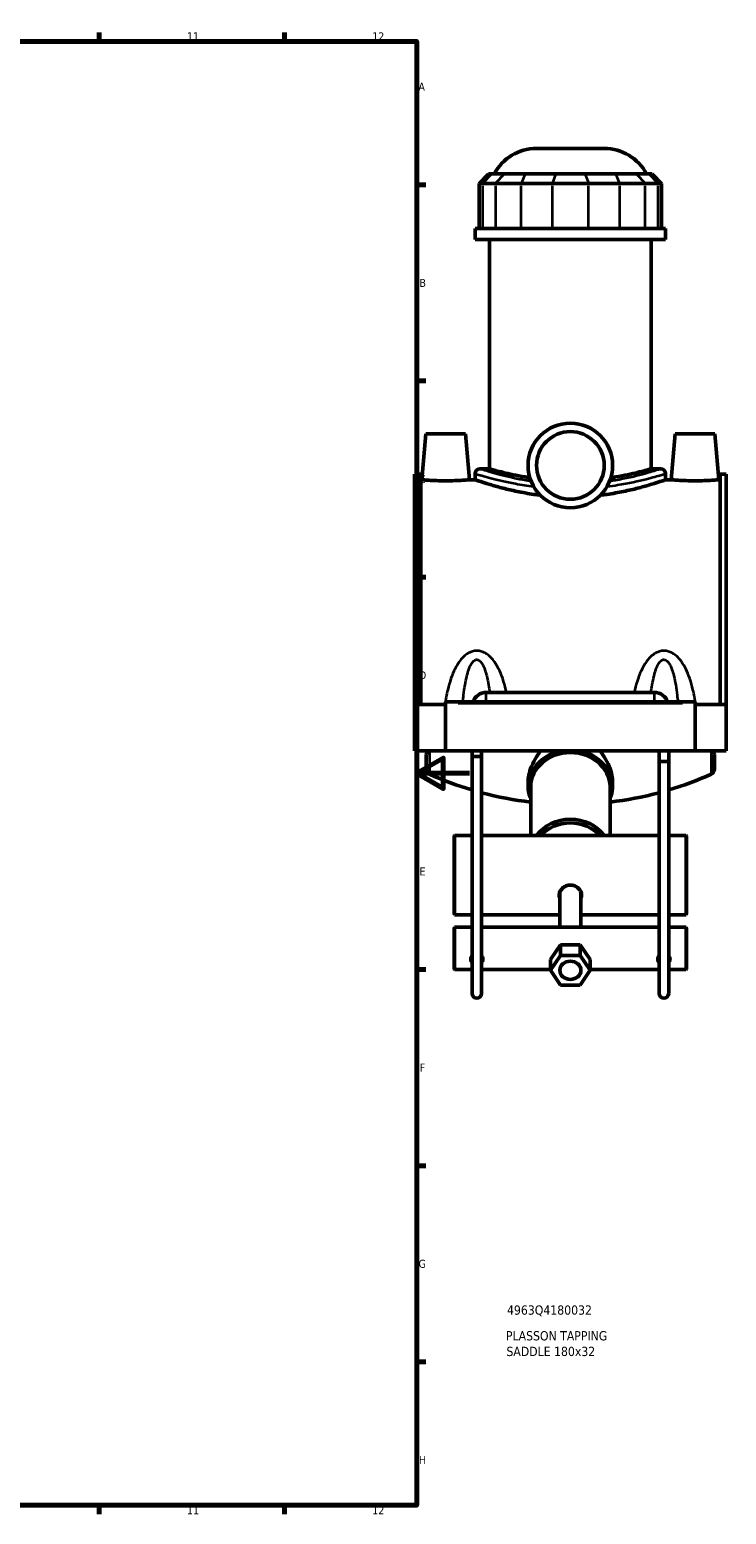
# Model space of a CAD drawing. Header units: millimetres. Extents: x 0 to 1104, y -8 to 1347.
# Tile 3 of 6: x 675 to 938, y 17 to 578. Entities that reach past the tile are written whole.
import ezdxf

# ---------------------------------------------------------------- set-up
doc = ezdxf.new("R2010")
doc.units = ezdxf.units.MM
for name, color, linetype, lineweight in [('Border (ANSI)', 7, 'Continuous', 70), ('Title (ISO)', 7, 'Continuous', 50), ('Visible (ANSI)', 7, 'Continuous', 50), ('Visible Narrow (ANSI)', 7, 'Continuous', 35)]:
    doc.layers.add(name, color=color, linetype=linetype, lineweight=lineweight)
doc.styles.add('Note Text (ANSI)', font='tahoma.ttf')
doc.styles.add('Note Text (ISO)', font='tahoma.ttf')

# ---------------------------------------------------------------- blocks, each defined once
blk = doc.blocks.new('Borders Default Border')
at = {"layer": 'Border (ANSI)'}
for p, q in [((700.83, 574), (700.83, 577.45)), ((770.92, 574), (770.92, 577.45)), ((821, 519.75), (824.45, 519.75)), ((821, 445.5), (824.45, 445.5)), ((821, 371.25), (824.45, 371.25)), ((821, 222.75), (824.45, 222.75)), ((821, 148.5), (824.45, 148.5)), ((821, 74.25), (824.45, 74.25)), ((700.83, 20), (700.83, 16.55)), ((770.92, 20), (770.92, 16.55))]:
    blk.add_line(p, q, dxfattribs=at)
at = {"layer": 'Border (ANSI)', "flags": 128}
for points in [[(20, 20), (20, 574), (821, 574), (821, 20), (20, 20)], [(841, 297), (821, 297), (831, 302.77), (831, 291.23), (821, 297)]]:
    blk.add_lwpolyline(points, dxfattribs=at)
at = {"layer": 'Border (ANSI)', "attachment_point": 7, "style": 'Note Text (ANSI)'}
for s, insert, char_height in [('11', (734.04, 574.4), 3.048), ('12', (804.13, 574.4), 3.048), ('A', (821.63, 555.35), 3.05), ('B', (821.99, 481.1), 3.05), ('C', (821.8, 406.8), 3.05), ('D', (821.81, 332.6), 3.05), ('E', (822.05, 258.35), 3.05), ('F', (822.14, 184.1), 3.05), ('G', (821.66, 109.79), 3.05), ('H', (821.81, 35.6), 3.05), ('11', (734.04, 16.55), 3.048), ('12', (804.13, 16.55), 3.048)]:
    blk.add_mtext(s, dxfattribs=dict(at, insert=insert, char_height=char_height))
blk = doc.blocks.new('Title Blocks ISO')
at = {"layer": 'Title (ISO)', "style": 'Note Text (ISO)'}
for tag, p in [('PART_NUMBER_001', (34.13, 72.11)), ('DESCRIPTION_001', (33.74, 62.38)), ('DESCRIPTION_002', (33.91, 56.46))]:
    blk.add_attdef(tag, p, '', height=3.5, dxfattribs=at)

msp = doc.modelspace()

# ---------------------------------------------------------------- linework, layer by layer
at = {"layer": 'Visible (ANSI)'}
for p, q in [((866.26, 533.527), (891.957, 533.527)), ((848.192, 523.867), (844.592, 520.267)), ((848.192, 523.867), (849.288, 523.867)), ((854.126, 523.867), (849.288, 523.867)), ((854.126, 523.867), (861.919, 523.867)), ((873.598, 523.867), (861.919, 523.867)), ((873.598, 523.867), (884.619, 523.867)), ((896.299, 523.867), (884.619, 523.867)), ((896.299, 523.867), (904.092, 523.867)), ((908.929, 523.867), (904.092, 523.867)), ((908.929, 523.867), (910.026, 523.867)), ((910.026, 523.867), (913.626, 520.267)), ((845.962, 520.267), (844.592, 520.267)), ((844.592, 520.267), (844.592, 503.167)), ((845.962, 520.267), (850.8, 520.267)), ((860.541, 520.267), (850.8, 520.267)), ((860.541, 520.267), (872.22, 520.267)), ((885.997, 520.267), (872.22, 520.267)), ((885.997, 520.267), (897.676, 520.267)), ((907.418, 520.267), (897.676, 520.267)), ((907.418, 520.267), (912.255, 520.267)), ((913.626, 520.267), (912.255, 520.267)), ((913.626, 520.267), (913.626, 503.167)), ((915.109, 503.167), (843.109, 503.167)), ((843.109, 499.027), (843.109, 503.167)), ((915.109, 499.027), (915.109, 503.167)), ((915.109, 499.027), (843.109, 499.027)), ((848.509, 412.231), (848.509, 499.027)), ((909.709, 412.231), (909.709, 499.027)), ((824.409, 425.527), (822.886, 408.127)), ((839.409, 425.527), (824.409, 425.527)), ((839.409, 425.527), (840.931, 408.127)), ((918.809, 425.527), (917.286, 408.127)), ((918.809, 425.527), (933.809, 425.527)), ((933.809, 425.527), (935.331, 408.127)), ((843.109, 410.431), (843.109, 408.127)), ((844.909, 412.231), (848.509, 412.231)), ((909.709, 412.231), (913.309, 412.231)), ((915.109, 410.431), (915.109, 408.127)), ((820.109, 410.179), (820.109, 323.027)), ((820.109, 410.179), (822.469, 410.179)), ((822.469, 323.027), (822.469, 410.179)), ((822.886, 408.127), (822.469, 408.127)), ((843.109, 408.127), (840.931, 408.127)), ((917.286, 408.127), (915.109, 408.127)), ((935.749, 408.127), (935.331, 408.127)), ((935.749, 323.027), (935.749, 410.179)), ((935.749, 410.179), (938.109, 410.179)), ((938.109, 410.179), (938.109, 323.027)), ((847.309, 327.627), (910.909, 327.627)), ((820.109, 323.027), (831.909, 323.027)), ((820.109, 305.577), (820.109, 323.027)), ((831.909, 323.527), (831.909, 324.027)), ((926.309, 324.027), (831.909, 324.027)), ((831.909, 305.577), (831.909, 323.527)), ((926.309, 324.027), (926.309, 323.527)), ((926.309, 323.527), (926.309, 305.577)), ((926.309, 323.027), (938.109, 323.027)), ((938.109, 323.027), (938.109, 305.577)), ((820.109, 305.577), (831.909, 305.577)), ((824.609, 303.958), (824.609, 298.529)), ((926.309, 305.577), (831.909, 305.577)), ((841.909, 303.507), (841.909, 305.577)), ((841.909, 303.507), (841.909, 213.727)), ((845.509, 303.507), (845.509, 305.577)), ((845.509, 213.727), (845.509, 303.507)), ((912.709, 305.577), (912.709, 301.467)), ((916.309, 305.577), (916.309, 301.467)), ((926.309, 305.577), (938.109, 305.577)), ((933.609, 303.958), (933.609, 298.529)), ((912.709, 301.467), (916.309, 301.467)), ((912.709, 301.467), (912.709, 213.727)), ((916.309, 213.727), (916.309, 301.467)), ((863.109, 292.23), (863.109, 293.513)), ((895.109, 292.23), (895.109, 293.513)), ((864.109, 273.495), (864.109, 291.973)), ((894.109, 273.495), (894.109, 291.973)), ((835.109, 273.295), (835.309, 273.495)), ((835.109, 243.695), (835.109, 273.295)), ((835.309, 273.495), (835.309, 243.495)), ((841.709, 273.495), (835.309, 273.495)), ((912.509, 273.495), (845.709, 273.495)), ((922.909, 273.495), (916.509, 273.495)), ((922.909, 243.495), (922.909, 273.495)), ((923.109, 273.295), (922.909, 273.495)), ((923.109, 273.295), (923.109, 243.695)), ((875.109, 252.036), (875.109, 238.72)), ((883.109, 252.036), (883.109, 238.72)), ((835.109, 243.695), (835.309, 243.495)), ((841.909, 243.495), (835.309, 243.495)), ((875.109, 243.495), (845.509, 243.495)), ((912.709, 243.495), (883.109, 243.495)), ((922.909, 243.495), (916.309, 243.495)), ((923.109, 243.695), (922.909, 243.495)), ((835.109, 238.52), (835.309, 238.72)), ((835.109, 222.92), (835.109, 238.52)), ((835.309, 238.72), (835.309, 222.72)), ((841.909, 238.72), (835.309, 238.72)), ((912.709, 238.72), (845.509, 238.72)), ((922.909, 238.72), (916.309, 238.72)), ((922.909, 222.72), (922.909, 238.72)), ((923.109, 238.52), (922.909, 238.72)), ((923.109, 238.52), (923.109, 222.92)), ((871.609, 226.563), (875.359, 232.13)), ((875.359, 232.13), (875.359, 228.01)), ((875.359, 232.13), (882.859, 232.13)), ((882.859, 232.13), (882.859, 228.01)), ((882.859, 232.13), (886.609, 226.563)), ((875.359, 228.01), (871.609, 222.443)), ((871.609, 222.443), (871.609, 226.563)), ((882.859, 228.01), (875.359, 228.01)), ((886.609, 222.443), (882.859, 228.01)), ((886.609, 226.563), (886.609, 222.443)), ((835.109, 222.92), (835.309, 222.72)), ((841.909, 222.72), (835.309, 222.72)), ((871.609, 222.72), (845.509, 222.72)), ((871.609, 222.443), (875.359, 216.875)), ((882.859, 216.875), (886.609, 222.443)), ((912.709, 222.72), (886.609, 222.72)), ((922.909, 222.72), (916.309, 222.72)), ((923.109, 222.92), (922.909, 222.72)), ((875.359, 216.875), (882.859, 216.875))]:
    msp.add_line(p, q, dxfattribs=at)
for radius in [16, 12.8]:
    msp.add_circle((879.109, 413.527), radius, dxfattribs=at)
for centre, radius, start, end in [((866.26, 515.527), 18, 90, 152.39759), ((891.957, 515.527), 18, 27.60241, 90), ((844.909, 410.431), 1.8, 90, 180), ((913.309, 410.431), 1.8, 0, 90), ((847.309, 322.227), 5.4, 90, 160.52878), ((910.909, 322.227), 5.4, 19.47122, 90), ((826.609, 303.958), 2, 125.94225, 180), ((931.609, 303.958), 2, 0, 54.05775), ((826.609, 298.529), 2, 180, 245.73702), ((931.609, 298.529), 2, 294.26298, 0), ((879.109, 415.004), 129.76, 245.73702, 253.34057), ((879.109, 415.004), 129.76, 286.65943, 294.26298), ((879.109, 415.004), 129.76, 254.9929, 263.3619), ((879.109, 415.004), 129.76, 276.6381, 285.0071), ((843.709, 213.727), 1.8, 180, 0), ((914.509, 213.727), 1.8, 180, 0)]:
    msp.add_arc(centre, radius, start, end, dxfattribs=at)
for centre, major_axis, ratio, start_param, end_param in [((843.709, 303.507), (-1.8, 0), 0.0709851, 0, 3.1415927), ((879.109, 291.973), (-15, 0), 0.8571673, 3.1415927, 6.2831853), ((879.109, 266.736), (-15, 0), 0.8571673, 3.6951485, 5.7296294), ((879.109, 266.221), (14, 0), 0.8571673, 0.6512551, 2.4903375), ((843.709, 228.66), (3, 0), 0.8571673, 3.9604247, 4.0688879), ((843.709, 228.66), (3, 0), 0.8571673, 5.3558901, 5.4643533), ((914.509, 228.66), (-3, 0), 0.8571673, 0.8188321, 0.9272952), ((914.509, 228.66), (-3, 0), 0.8571673, 2.2142974, 2.3227606)]:
    msp.add_ellipse(centre, major_axis=major_axis, ratio=ratio, start_param=start_param, end_param=end_param, dxfattribs=at)
for major_axis in [(4, 0), (-4, 0)]:
    msp.add_ellipse((879.109, 222.443), major_axis=major_axis, ratio=0.8571673, dxfattribs=at)
for points, knots in [([(863.795, 408.89), (863.188, 408.98), (862.594, 409.073), (860.352, 409.443), (858.824, 409.734), (856.119, 410.295), (854.848, 410.583), (852.605, 411.124), (851.633, 411.375), (850.068, 411.792), (849.474, 411.958), (848.695, 412.178), (848.509, 412.231), (848.509, 412.231)], [1.5388527, 1.5388527, 1.5388527, 1.5388527, 1.7397924, 1.7397924, 2.3197232, 2.3197232, 2.8995109, 2.8995109, 3.4792985, 3.4792985, 4.0590862, 4.0590862, 4.6388738, 4.6388738, 4.6388738, 4.6388738]), ([(909.709, 412.231), (909.709, 412.231), (909.523, 412.178), (908.743, 411.958), (908.149, 411.792), (906.584, 411.375), (905.612, 411.124), (903.369, 410.583), (902.098, 410.295), (899.394, 409.734), (897.865, 409.443), (895.623, 409.073), (895.029, 408.98), (894.422, 408.89)], [13.9166215, 13.9166215, 13.9166215, 13.9166215, 14.4964092, 14.4964092, 15.0761968, 15.0761968, 15.6559845, 15.6559845, 16.2357721, 16.2357721, 16.8157029, 16.8157029, 17.0166426, 17.0166426, 17.0166426, 17.0166426]), ([(831.909, 407.727), (830.772, 407.727), (829.561, 407.748), (827.336, 407.824), (826.322, 407.877), (824.722, 407.978), (824.03, 408.031), (823.112, 408.107), (822.886, 408.127), (822.886, 408.127)], [2.7256731, 2.7256731, 2.7256731, 2.7256731, 3.0665339, 3.0665339, 3.4073947, 3.4073947, 3.7479522, 3.7479522, 4.0885096, 4.0885096, 4.0885096, 4.0885096]), ([(840.931, 408.127), (840.931, 408.127), (840.705, 408.107), (839.788, 408.031), (839.095, 407.978), (837.496, 407.877), (836.481, 407.824), (834.256, 407.748), (833.045, 407.727), (831.909, 407.727)], [6.8141826, 6.8141826, 6.8141826, 6.8141826, 7.1547401, 7.1547401, 7.4952975, 7.4952975, 7.8361583, 7.8361583, 8.1770192, 8.1770192, 8.1770192, 8.1770192]), ([(867.734, 402.275), (866.904, 402.373), (866.085, 402.48), (863.064, 402.91), (860.946, 403.287), (857.035, 404.089), (855.241, 404.513), (852.066, 405.326), (850.574, 405.744), (847.937, 406.527), (846.793, 406.89), (844.95, 407.492), (844.249, 407.732), (843.329, 408.049), (843.109, 408.127), (843.109, 408.127)], [1.1197798, 1.1197798, 1.1197798, 1.1197798, 1.3691663, 1.3691663, 2.0537495, 2.0537495, 2.7383326, 2.7383326, 3.4225212, 3.4225212, 4.1067097, 4.1067097, 4.7908982, 4.7908982, 5.4750868, 5.4750868, 5.4750868, 5.4750868]), ([(915.109, 408.127), (915.109, 408.127), (914.888, 408.049), (913.968, 407.732), (913.268, 407.492), (911.424, 406.89), (910.28, 406.527), (907.644, 405.744), (906.151, 405.326), (902.977, 404.513), (901.183, 404.089), (897.271, 403.287), (895.153, 402.91), (892.133, 402.48), (891.313, 402.373), (890.484, 402.275)], [16.4252604, 16.4252604, 16.4252604, 16.4252604, 17.1094489, 17.1094489, 17.7936374, 17.7936374, 18.477826, 18.477826, 19.1620145, 19.1620145, 19.8465977, 19.8465977, 20.5311808, 20.5311808, 20.7805673, 20.7805673, 20.7805673, 20.7805673]), ([(926.309, 407.727), (925.172, 407.727), (923.961, 407.748), (921.736, 407.824), (920.722, 407.877), (919.122, 407.978), (918.43, 408.031), (917.512, 408.107), (917.286, 408.127), (917.286, 408.127)], [0, 0, 0, 0, 0.3408608, 0.3408608, 0.6817217, 0.6817217, 1.0222791, 1.0222791, 1.3628365, 1.3628365, 1.3628365, 1.3628365]), ([(935.331, 408.127), (935.331, 408.127), (935.105, 408.107), (934.188, 408.031), (933.495, 407.978), (931.896, 407.877), (930.881, 407.824), (928.656, 407.748), (927.445, 407.727), (926.309, 407.727)], [4.0885096, 4.0885096, 4.0885096, 4.0885096, 4.429067, 4.429067, 4.7696244, 4.7696244, 5.1104853, 5.1104853, 5.4513461, 5.4513461, 5.4513461, 5.4513461]), ([(867.868, 305.577), (867.114, 304.575), (866.413, 303.515), (865.111, 301.208), (864.527, 299.956), (863.706, 297.63), (863.432, 296.578), (863.164, 294.848), (863.109, 294.169), (863.109, 293.513)], [1.6306567, 1.6306567, 1.6306567, 1.6306567, 2.0137299, 2.0137299, 2.4300479, 2.4300479, 2.7733785, 2.7733785, 3.0047135, 3.0047135, 3.0047135, 3.0047135]), ([(895.109, 293.513), (895.109, 294.169), (895.054, 294.848), (894.785, 296.578), (894.511, 297.63), (893.691, 299.956), (893.107, 301.208), (891.805, 303.515), (891.103, 304.575), (890.349, 305.577)], [3.0047135, 3.0047135, 3.0047135, 3.0047135, 3.2360484, 3.2360484, 3.579379, 3.579379, 3.995697, 3.995697, 4.3787702, 4.3787702, 4.3787702, 4.3787702]), ([(863.109, 292.23), (863.109, 290.767), (863.381, 289.304), (863.974, 287.754), (864.039, 287.592), (864.109, 287.431)], [0, 0, 0, 0, 0.31648572, 0.31648572, 0.35365014, 0.35365014, 0.35365014, 0.35365014]), ([(894.109, 287.431), (894.284, 287.838), (894.437, 288.253), (894.926, 289.831), (895.109, 291.031), (895.109, 292.23)], [2.78794252, 2.78794252, 2.78794252, 2.78794252, 2.88210542, 2.88210542, 3.14159265, 3.14159265, 3.14159265, 3.14159265]), ([(841.909, 273.47), (841.892, 273.472), (841.876, 273.474), (841.759, 273.488), (841.709, 273.495), (841.709, 273.495)], [0.818811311, 0.818811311, 0.818811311, 0.818811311, 0.829773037, 0.829773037, 0.905206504, 0.905206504, 0.905206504, 0.905206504]), ([(845.709, 273.495), (845.709, 273.495), (845.658, 273.488), (845.541, 273.474), (845.525, 273.472), (845.509, 273.47)], [0.301735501, 0.301735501, 0.301735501, 0.301735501, 0.377168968, 0.377168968, 0.388130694, 0.388130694, 0.388130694, 0.388130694]), ([(912.709, 273.47), (912.692, 273.472), (912.676, 273.474), (912.559, 273.488), (912.509, 273.495), (912.509, 273.495)], [0.818811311, 0.818811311, 0.818811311, 0.818811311, 0.829773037, 0.829773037, 0.905206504, 0.905206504, 0.905206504, 0.905206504]), ([(916.509, 273.495), (916.509, 273.495), (916.458, 273.488), (916.341, 273.474), (916.325, 273.472), (916.309, 273.47)], [0.301735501, 0.301735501, 0.301735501, 0.301735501, 0.377168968, 0.377168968, 0.388130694, 0.388130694, 0.388130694, 0.388130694]), ([(875.109, 249.574), (874.942, 249.953), (874.859, 250.366), (874.859, 251.23), (874.967, 251.735), (875.401, 252.691), (875.728, 253.141), (876.479, 253.864), (876.955, 254.186), (878.001, 254.62), (878.572, 254.729), (879.646, 254.729), (880.216, 254.62), (881.262, 254.186), (881.738, 253.864), (882.489, 253.141), (882.816, 252.691), (883.251, 251.735), (883.359, 251.23), (883.359, 250.366), (883.276, 249.953), (883.108, 249.574)], [0.502905, 0.502905, 0.502905, 0.502905, 0.6441906, 0.6441906, 0.8052194, 0.8052194, 0.9662481, 0.9662481, 1.1273147, 1.1273147, 1.2883813, 1.2883813, 1.4494478, 1.4494478, 1.6105144, 1.6105144, 1.7715431, 1.7715431, 1.9325719, 1.9325719, 2.0738575, 2.0738575, 2.0738575, 2.0738575]), ([(841.909, 225.44), (841.779, 225.565), (841.667, 225.71), (841.467, 226.095), (841.409, 226.351), (841.409, 226.849), (841.467, 227.123), (841.667, 227.564), (841.779, 227.738), (841.909, 227.894)], [0.89763439, 0.89763439, 0.89763439, 0.89763439, 0.95889388, 0.95889388, 1.04605419, 1.04605419, 1.1332145, 1.1332145, 1.19447399, 1.19447399, 1.19447399, 1.19447399]), ([(841.49, 227.129), (841.515, 227.052), (841.547, 226.977), (841.668, 226.751), (841.78, 226.612), (841.909, 226.492)], [0.409737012, 0.409737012, 0.409737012, 0.409737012, 0.438057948, 0.438057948, 0.499524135, 0.499524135, 0.499524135, 0.499524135]), ([(845.508, 227.894), (845.638, 227.738), (845.75, 227.564), (845.95, 227.123), (846.009, 226.849), (846.009, 226.351), (845.95, 226.095), (845.75, 225.71), (845.638, 225.565), (845.508, 225.44)], [0.20026493, 0.20026493, 0.20026493, 0.20026493, 0.26152442, 0.26152442, 0.34868473, 0.34868473, 0.43584504, 0.43584504, 0.49710453, 0.49710453, 0.49710453, 0.49710453]), ([(845.508, 226.492), (845.638, 226.612), (845.749, 226.751), (845.87, 226.977), (845.902, 227.052), (845.928, 227.129)], [0.902379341, 0.902379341, 0.902379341, 0.902379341, 0.963845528, 0.963845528, 0.992166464, 0.992166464, 0.992166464, 0.992166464]), ([(912.709, 225.44), (912.579, 225.565), (912.467, 225.71), (912.267, 226.095), (912.209, 226.351), (912.209, 226.849), (912.267, 227.123), (912.467, 227.564), (912.579, 227.738), (912.709, 227.894)], [0.89763439, 0.89763439, 0.89763439, 0.89763439, 0.95889388, 0.95889388, 1.04605419, 1.04605419, 1.1332145, 1.1332145, 1.19447399, 1.19447399, 1.19447399, 1.19447399]), ([(912.29, 227.129), (912.315, 227.052), (912.347, 226.977), (912.468, 226.751), (912.58, 226.612), (912.709, 226.492)], [0.409737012, 0.409737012, 0.409737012, 0.409737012, 0.438057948, 0.438057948, 0.499524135, 0.499524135, 0.499524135, 0.499524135]), ([(916.308, 227.894), (916.438, 227.738), (916.55, 227.564), (916.75, 227.123), (916.809, 226.849), (916.809, 226.351), (916.75, 226.095), (916.55, 225.71), (916.438, 225.565), (916.308, 225.44)], [0.20026493, 0.20026493, 0.20026493, 0.20026493, 0.26152442, 0.26152442, 0.34868473, 0.34868473, 0.43584504, 0.43584504, 0.49710453, 0.49710453, 0.49710453, 0.49710453]), ([(916.308, 226.492), (916.438, 226.612), (916.549, 226.751), (916.67, 226.977), (916.702, 227.052), (916.728, 227.129)], [0.902379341, 0.902379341, 0.902379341, 0.902379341, 0.963845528, 0.963845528, 0.992166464, 0.992166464, 0.992166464, 0.992166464])]:
    msp.add_open_spline(points, degree=3, knots=knots, dxfattribs=at)
for points in [[(874.902, 251.292), (874.943, 251.058), (875.012, 250.828), (875.109, 250.61)], [(883.108, 250.61), (883.206, 250.828), (883.274, 251.058), (883.315, 251.292)]]:
    msp.add_open_spline(points, degree=3, dxfattribs=at)
at = {"layer": 'Visible Narrow (ANSI)'}
for p, q in [((849.122, 523.687), (846.128, 520.447)), ((853.959, 523.687), (850.966, 520.447)), ((861.85, 523.687), (860.61, 520.447)), ((873.529, 523.687), (872.289, 520.447)), ((884.688, 523.687), (885.928, 520.447)), ((896.367, 523.687), (897.607, 520.447)), ((904.258, 523.687), (907.251, 520.447)), ((909.096, 523.687), (912.089, 520.447)), ((845.962, 504.022), (845.962, 519.412)), ((850.8, 519.412), (850.8, 504.022)), ((860.541, 504.022), (860.541, 519.412)), ((872.22, 519.412), (872.22, 504.022)), ((885.997, 504.022), (885.997, 519.412)), ((897.676, 519.412), (897.676, 504.022)), ((907.418, 504.022), (907.418, 519.412)), ((912.255, 519.412), (912.255, 504.022)), ((847.309, 324.05), (847.309, 327.605)), ((910.909, 324.05), (910.909, 327.605)), ((836.629, 323.527), (921.589, 323.527)), ((825.787, 305.343), (825.787, 296.751)), ((932.43, 305.343), (932.43, 296.751))]:
    msp.add_line(p, q, dxfattribs=at)
for centre, major_axis, ratio, start_param, end_param in [((843.709, 303.507), (-1.8, 0), 0.1412584, 0.1570796, 2.984513), ((879.109, 292.23), (-16, 0), 0.8571673, 5.0113482, 6.2162465), ((879.109, 291.973), (-15.5, 0), 0.8571673, 3.069453, 6.3553249), ((879.109, 292.23), (16, 0), 0.8571673, 0.0669388, 1.2718371)]:
    msp.add_ellipse(centre, major_axis=major_axis, ratio=ratio, start_param=start_param, end_param=end_param, dxfattribs=at)
for points, knots in [([(843.111, 410.43), (843.111, 410.43), (843.29, 410.375), (844.502, 410.005), (846.361, 409.436), (851.515, 408.081), (854.678, 407.322), (860.482, 406.247), (862.794, 405.878), (865.226, 405.573)], [-16.4130665, -16.4130665, -16.4130665, -16.4130665, -15.8120768, -15.8120768, -14.3887902, -14.3887902, -13.0805085, -13.0805085, -12.3150734, -12.3150734, -12.3150734, -12.3150734]), ([(864.278, 407.523), (862.565, 407.781), (860.925, 408.072), (855.9, 409.069), (852.895, 409.841), (847.998, 411.219), (846.232, 411.797), (845.081, 412.174), (844.911, 412.23), (844.911, 412.23)], [12.4986465, 12.4986465, 12.4986465, 12.4986465, 13.0805085, 13.0805085, 14.3887902, 14.3887902, 15.8120768, 15.8120768, 16.4130665, 16.4130665, 16.4130665, 16.4130665]), ([(892.991, 405.573), (894.37, 405.746), (895.71, 405.939), (901.212, 406.822), (904.907, 407.648), (910.258, 408.997), (912.152, 409.544), (914.524, 410.247), (915.106, 410.429), (915.108, 410.431)], [-31.4531055, -31.4531055, -31.4531055, -31.4531055, -31.0192175, -31.0192175, -29.6060973, -29.6060973, -28.4292083, -28.4292083, -27.3551065, -27.3551065, -27.3551065, -27.3551065]), ([(913.308, 412.231), (913.306, 412.229), (912.753, 412.043), (910.5, 411.328), (908.7, 410.772), (903.617, 409.401), (900.107, 408.56), (895.4, 407.751), (894.676, 407.634), (893.939, 407.523)], [27.3551065, 27.3551065, 27.3551065, 27.3551065, 28.4292083, 28.4292083, 29.6060973, 29.6060973, 31.0192175, 31.0192175, 31.2695317, 31.2695317, 31.2695317, 31.2695317]), ([(854.93, 327.627), (854.857, 327.961), (854.782, 328.294), (854.365, 330.06), (853.972, 331.473), (853.06, 334.141), (852.55, 335.403), (851.479, 337.531), (850.956, 338.422), (849.958, 339.806), (849.525, 340.333), (848.542, 341.339), (847.987, 341.812), (846.966, 342.479), (846.527, 342.714), (845.591, 343.093), (845.092, 343.233), (844.294, 343.35), (844.002, 343.372), (843.709, 343.372), (843.416, 343.372), (843.123, 343.35), (842.325, 343.233), (841.827, 343.093), (840.89, 342.714), (840.451, 342.479), (839.43, 341.812), (838.875, 341.339), (837.893, 340.333), (837.459, 339.806), (836.461, 338.422), (835.938, 337.531), (834.867, 335.403), (834.357, 334.141), (833.445, 331.473), (833.052, 330.06), (832.281, 326.79), (831.938, 324.918), (831.659, 323.027)], [-5.2098951, -5.2098951, -5.2098951, -5.2098951, -5.1138142, -5.1138142, -4.6982743, -4.6982743, -4.3079712, -4.3079712, -4.0077382, -4.0077382, -3.8073375, -3.8073375, -3.5920874, -3.5920874, -3.4439424, -3.4439424, -3.2899774, -3.2899774, -3.2021072, -3.2021072, -3.2021072, -3.1142371, -3.1142371, -2.9602721, -2.9602721, -2.812127, -2.812127, -2.596877, -2.596877, -2.3964763, -2.3964763, -2.0962432, -2.0962432, -1.7059402, -1.7059402, -1.2904003, -1.2904003, -0.7585773, -0.7585773, -0.7585773, -0.7585773]), ([(926.559, 323.027), (926.279, 324.918), (925.937, 326.79), (925.165, 330.06), (924.772, 331.473), (923.86, 334.141), (923.35, 335.403), (922.279, 337.531), (921.756, 338.422), (920.758, 339.806), (920.325, 340.333), (919.342, 341.339), (918.787, 341.812), (917.766, 342.479), (917.327, 342.714), (916.391, 343.093), (915.892, 343.233), (915.094, 343.35), (914.802, 343.372), (914.509, 343.372), (914.216, 343.372), (913.923, 343.35), (913.125, 343.233), (912.627, 343.093), (911.69, 342.714), (911.251, 342.479), (910.23, 341.812), (909.675, 341.339), (908.693, 340.333), (908.259, 339.806), (907.261, 338.422), (906.738, 337.531), (905.667, 335.403), (905.157, 334.141), (904.245, 331.473), (903.852, 330.06), (903.435, 328.294), (903.36, 327.961), (903.288, 327.627)], [-5.6456785, -5.6456785, -5.6456785, -5.6456785, -5.1138553, -5.1138553, -4.6983159, -4.6983159, -4.3080128, -4.3080128, -4.0077796, -4.0077796, -3.8073789, -3.8073789, -3.5921288, -3.5921288, -3.4439837, -3.4439837, -3.2900187, -3.2900187, -3.2021486, -3.2021486, -3.2021486, -3.1142784, -3.1142784, -2.9603134, -2.9603134, -2.8121683, -2.8121683, -2.5969182, -2.5969182, -2.3965175, -2.3965175, -2.0962843, -2.0962843, -1.7059812, -1.7059812, -1.2904419, -1.2904419, -1.1943607, -1.1943607, -1.1943607, -1.1943607]), ([(838.442, 324.027), (838.522, 324.892), (838.611, 325.75), (838.865, 327.908), (839.044, 329.197), (839.458, 331.631), (839.69, 332.782), (840.177, 334.724), (840.414, 335.537), (840.868, 336.799), (841.065, 337.28), (841.511, 338.197), (841.764, 338.629), (842.228, 339.238), (842.428, 339.452), (842.853, 339.798), (843.08, 339.925), (843.442, 340.032), (843.575, 340.052), (843.709, 340.052), (843.842, 340.052), (843.975, 340.032), (844.338, 339.925), (844.564, 339.798), (844.99, 339.452), (845.189, 339.238), (845.653, 338.629), (845.906, 338.197), (846.352, 337.28), (846.549, 336.799), (847.003, 335.537), (847.241, 334.724), (847.728, 332.782), (847.959, 331.631), (848.318, 329.527), (848.456, 328.584), (848.58, 327.627)], [1.0206234, 1.0206234, 1.0206234, 1.0206234, 1.2904003, 1.2904003, 1.7059402, 1.7059402, 2.0962432, 2.0962432, 2.3964763, 2.3964763, 2.596877, 2.596877, 2.812127, 2.812127, 2.9602721, 2.9602721, 3.1142371, 3.1142371, 3.2021072, 3.2021072, 3.2021072, 3.2899774, 3.2899774, 3.4439424, 3.4439424, 3.5920874, 3.5920874, 3.8073375, 3.8073375, 4.0077382, 4.0077382, 4.3079712, 4.3079712, 4.6982743, 4.6982743, 5.0045727, 5.0045727, 5.0045727, 5.0045727]), ([(909.638, 327.627), (909.761, 328.584), (909.9, 329.527), (910.258, 331.631), (910.49, 332.782), (910.977, 334.724), (911.214, 335.537), (911.668, 336.799), (911.865, 337.28), (912.311, 338.197), (912.564, 338.629), (913.028, 339.238), (913.228, 339.452), (913.653, 339.798), (913.88, 339.925), (914.242, 340.032), (914.375, 340.052), (914.509, 340.052), (914.642, 340.052), (914.775, 340.032), (915.138, 339.925), (915.364, 339.798), (915.79, 339.452), (915.989, 339.238), (916.453, 338.629), (916.706, 338.197), (917.152, 337.28), (917.349, 336.799), (917.803, 335.537), (918.041, 334.724), (918.528, 332.782), (918.759, 331.631), (919.174, 329.197), (919.353, 327.908), (919.606, 325.75), (919.695, 324.892), (919.776, 324.027)], [1.399683, 1.399683, 1.399683, 1.399683, 1.7059812, 1.7059812, 2.0962843, 2.0962843, 2.3965175, 2.3965175, 2.5969182, 2.5969182, 2.8121683, 2.8121683, 2.9603134, 2.9603134, 3.1142784, 3.1142784, 3.2021486, 3.2021486, 3.2021486, 3.2900187, 3.2900187, 3.4439837, 3.4439837, 3.5921288, 3.5921288, 3.8073789, 3.8073789, 4.0077796, 4.0077796, 4.3080128, 4.3080128, 4.6983159, 4.6983159, 5.1138553, 5.1138553, 5.3836324, 5.3836324, 5.3836324, 5.3836324])]:
    msp.add_open_spline(points, degree=3, knots=knots, dxfattribs=at)

# ---------------------------------------------------------------- block references
msp.add_blockref('Borders Default Border', (0, 0))
msp.add_blockref('Title Blocks ISO', (821, 20)).add_auto_attribs({'PART_NUMBER_001': '4963Q4180032', 'DESCRIPTION_001': 'PLASSON TAPPING', 'DESCRIPTION_002': 'SADDLE 180x32'})

doc.saveas('drawing.dxf')
